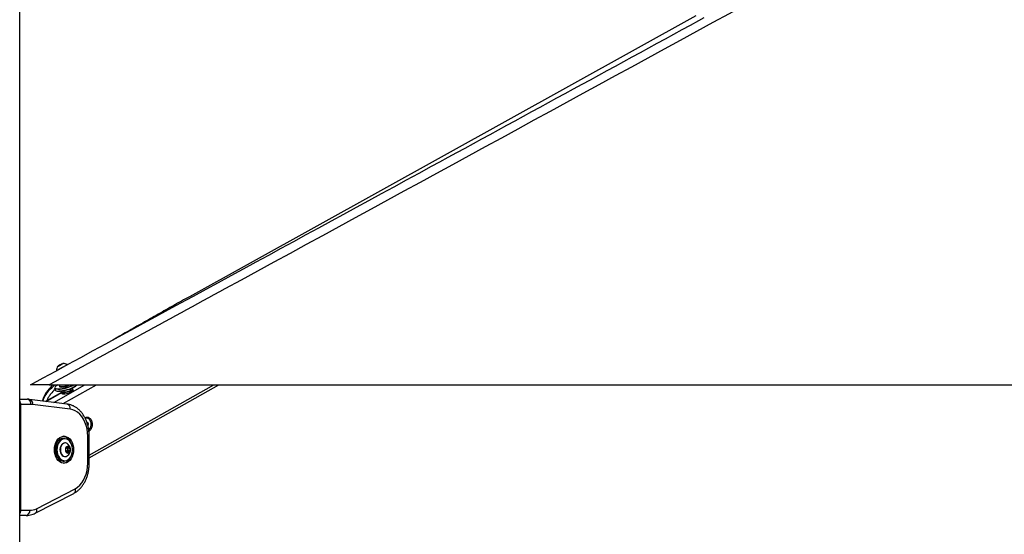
# Paper-space layout 'Surface Plate' of a CAD drawing. Header units: millimetres. Extents: x 2658 to 18042, y 1128 to 16227.
# Tile 4 of 64: x 3725 to 5249, y 5669 to 6466. Entities that reach past the tile are written whole.
import ezdxf

# ---------------------------------------------------------------- set-up
doc = ezdxf.new("R2010")
doc.units = ezdxf.units.MM
doc.layers.add('COMPONENT_GEOMETRY', color=7, linetype='Continuous')
doc.styles.add('SLDTEXTSTYLE1', font='TXT', dxfattribs={"width": 0.75})
doc.dimstyles.new('SLDDIMSTYLE0', dxfattribs={"dimtxt": 100, "dimasz": 6.604, "dimexe": 0, "dimexo": 0.0625, "dimgap": 25, "dimtad": 0, "dimtih": 1, "dimtoh": 1, "dimdec": 0, "dimlfac": 0.5, "dimrnd": 1e-09, "dimzin": 12, "dimdsep": 46, "dimtxsty": 'SLDTEXTSTYLE1', "dimsah": 1, "dimcen": 0.09, "dimadec": 0, "dimazin": 3, "dimtfac": 1, "dimtdec": 0, "dimtofl": 0, "dimtmove": 0, "dimatfit": 3, "dimfxl": 1, "dimfrac": 2, "dimtolj": 1, "dimtzin": 12, "dimarcsym": 0})

# ---------------------------------------------------------------- blocks, each defined once
blk = doc.blocks.new('_D_11')
at = {"layer": 'COMPONENT_GEOMETRY', "color": 7, "ltscale": 2}
for p, q in [((8881.7, 5900.6), (9410.2, 5900.6)), ((9403.9, 5900.6), (9403.9, 3746.7)), ((9403.9, 1434), (9403.9, 3587.9)), ((3885.3, 1434), (9410.2, 1434))]:
    blk.add_line(p, q, dxfattribs=at)
for points in [[(9403.9, 5900.6), (9402.8, 5894), (9404.9, 5894)], [(9403.9, 1434), (9404.9, 1440.6), (9402.8, 1440.6)]]:
    blk.add_solid(points, dxfattribs=at)
at = {"layer": 'COMPONENT_GEOMETRY', "color": 7, "ltscale": 2, "insert": (9256.1, 3716.8), "char_height": 100, "attachment_point": 1, "style": 'SLDTEXTSTYLE1'}
blk.add_mtext('2233', dxfattribs=at)

psp = doc.layouts.new('Surface Plate')

# ---------------------------------------------------------------- linework, layer by layer
at = {"color": 7, "linetype": 'Continuous', "lineweight": 25, "ltscale": 2}
for p, q in [((3724.96, 1481.05), (3724.96, 7229.05)), ((4771.05, 6472.16), (3987.61, 6037)), ((3787.68, 5931.19), (3785.18, 5929.83)), ((3785.18, 5929.83), (3785.43, 5929.97)), ((3785.43, 5929.97), (3788.17, 5931.47)), ((3785.43, 5929.96), (3785.43, 5929.97)), ((3790.43, 5932.7), (3787.68, 5931.19)), ((3788.17, 5931.47), (3790.67, 5932.84)), ((3788.18, 5931.46), (3788.17, 5931.47)), ((3790.67, 5932.84), (3790.43, 5932.7)), ((3798.9, 5931.06), (3798.53, 5931.73)), ((3781.86, 5922.61), (3782.23, 5921.95)), ((3770.62, 5900.55), (6310.54, 5900.55)), ((3786.57, 5898.68), (3786.77, 5897.97)), ((3832.58, 5787.41), (4032.92, 5900.55)), ((3789.87, 5888.85), (3765.04, 5874.83)), ((3779.18, 5895.43), (3780.02, 5892.46)), ((3789.87, 5888.82), (3790.4, 5886.96)), ((3793.32, 5891.35), (3793.94, 5889.15)), ((3803.56, 5891.87), (3802.94, 5894.07)), ((3807.72, 5891.86), (3807.2, 5893.71)), ((3724.96, 5878.11), (3736.77, 5878.11)), ((3726.1, 5870.11), (3726.1, 5706.11)), ((3742.42, 5870.11), (3726.1, 5870.11)), ((3798.45, 5870.7), (3740.34, 5877.89)), ((3803.12, 5862.76), (3745.01, 5869.95)), ((3828.61, 5849.01), (3828.25, 5849.01)), ((3828.92, 5842.37), (3829.48, 5842.5)), ((3829.48, 5842.5), (3831.03, 5839.81)), ((3829.79, 5839.81), (3831.03, 5839.81)), ((3831.03, 5839.81), (3830.41, 5837.51)), ((3830.23, 5778.98), (3830.23, 5820.92)), ((3832.58, 5778.98), (3832.58, 5820.92)), ((3794.45, 5817.45), (3792.19, 5817.45)), ((3795.27, 5810.45), (3794.74, 5810.45)), ((3796.3, 5801.4), (3798.74, 5804.47)), ((3796.97, 5796.87), (3796.3, 5801.4)), ((3800.07, 5795.43), (3796.97, 5796.87)), ((3798.35, 5796.97), (3797.92, 5796.43)), ((3797.94, 5803.47), (3798.9, 5803.03)), ((3799.56, 5798.51), (3798.35, 5796.97)), ((3798.74, 5804.47), (3801.84, 5803.03)), ((3798.9, 5803.03), (3801.84, 5803.03)), ((3798.9, 5803.03), (3799.23, 5800.77)), ((3799.23, 5800.77), (3799.56, 5798.51)), ((3799.56, 5798.51), (3802.5, 5798.51)), ((3802.5, 5798.51), (3800.07, 5795.43)), ((3801.84, 5803.03), (3802.5, 5798.51)), ((3792.19, 5782.45), (3794.45, 5782.45)), ((3794.74, 5789.45), (3795.27, 5789.45)), ((3748.72, 5701.53), (3808.7, 5732.4)), ((3750.72, 5708.64), (3810.69, 5739.51)), ((3726.1, 5706.11), (3740.56, 5706.11)), ((3734.9, 5698.11), (3724.96, 5698.11))]:
    psp.add_line(p, q, dxfattribs=at)
at = {"color": 8, "linetype": 'Continuous', "lineweight": 25, "ltscale": 2}
for p, q in [((4776.15, 6464.84), (4784.21, 6469.23)), ((3777.67, 5873.27), (3825.99, 5900.55)), ((3792.13, 5871.48), (3843.61, 5900.55)), ((3832.58, 5791.68), (4025.35, 5900.55)), ((3765.87, 5874.73), (3790, 5888.36)), ((3724.96, 5870.11), (3726.1, 5870.11)), ((3830.23, 5820.92), (3832.58, 5820.92)), ((3830.23, 5778.98), (3832.58, 5778.98)), ((3724.96, 5706.11), (3726.1, 5706.11))]:
    psp.add_line(p, q, dxfattribs=at)
at = {"color": 7, "linetype": 'Continuous', "lineweight": 25, "ltscale": 2, "flags": 128}
for points in [[(3781.86, 5922.61), (3782.02, 5922.7), (3782.75, 5923.09), (3784.03, 5923.79), (3785.77, 5924.74), (3787.84, 5925.87), (3790.09, 5927.1), (3792.34, 5928.33), (3794.44, 5929.48), (3796.22, 5930.45), (3797.55, 5931.19), (3798.34, 5931.62), (3798.53, 5931.73)], [(3783.77, 5929.06), (3783.96, 5929.16), (3784.75, 5929.59), (3786.02, 5930.28), (3787.59, 5931.14), (3789.2, 5932.02), (3790.62, 5932.8), (3791.63, 5933.36), (3792.08, 5933.6), (3791.89, 5933.5), (3791.1, 5933.07), (3789.83, 5932.38), (3788.27, 5931.52), (3786.65, 5930.64), (3785.23, 5929.86), (3784.22, 5929.31), (3783.77, 5929.06)], [(3783.83, 5900.56), (3782.26, 5899.59), (3780.67, 5898.35), (3779.71, 5897.2), (3779.41, 5896.19), (3779.71, 5895.44)], [(3785.36, 5890.72), (3788.09, 5890.85), (3791.18, 5891.25), (3794.49, 5891.88), (3797.91, 5892.74), (3801.28, 5893.78), (3804.47, 5894.96), (3807.35, 5896.23), (3809.8, 5897.54), (3811.72, 5898.84), (3813.03, 5900.07), (3813.42, 5900.62)], [(3812.98, 5899.91), (3812.76, 5899.63), (3811.48, 5898.43), (3809.61, 5897.16), (3807.21, 5895.88), (3804.4, 5894.64), (3801.28, 5893.49), (3797.99, 5892.47), (3794.65, 5891.64), (3791.41, 5891.01), (3788.4, 5890.63), (3785.73, 5890.5)], [(3786.56, 5899.03), (3786.55, 5898.86), (3786.89, 5898.25), (3787.89, 5897.87), (3789.47, 5897.74)], [(3787.01, 5900.57), (3786.8, 5899.93), (3786.56, 5899.03)], [(3786.77, 5897.97), (3787.09, 5897.54), (3788.09, 5897.16), (3789.67, 5897.03)], [(3784.53, 5893.69), (3782.27, 5893.83), (3780.58, 5894.22), (3779.52, 5894.86), (3779.18, 5895.43)], [(3780.02, 5892.46), (3780.36, 5891.88), (3781.42, 5891.25), (3783.11, 5890.85), (3785.36, 5890.72)], [(3792.62, 5887.93), (3791.07, 5888.07), (3790.12, 5888.46), (3789.86, 5889.08), (3790.29, 5889.88), (3791.39, 5890.79), (3791.86, 5891.09)], [(3793.15, 5886.07), (3791.6, 5886.21), (3790.65, 5886.6), (3790.4, 5886.96)], [(3804.32, 5894.61), (3804.45, 5894.61), (3806, 5894.47), (3806.95, 5894.08), (3807.21, 5893.45), (3806.78, 5892.65), (3805.68, 5891.74), (3803.99, 5890.79), (3801.87, 5889.88), (3799.47, 5889.08), (3797, 5888.46), (3794.66, 5888.07), (3792.62, 5887.93), (3792.62, 5887.93)], [(3794.7, 5889.1), (3793.52, 5889.24), (3792.95, 5889.61), (3793.05, 5890.19), (3793.51, 5890.67)], [(3807.72, 5891.86), (3807.74, 5891.6), (3807.3, 5890.8), (3806.2, 5889.89), (3804.52, 5888.94), (3802.39, 5888.02), (3800, 5887.22), (3797.53, 5886.6), (3795.18, 5886.21), (3793.15, 5886.07)], [(3803.13, 5893.39), (3803.55, 5893.3), (3804.12, 5892.93), (3804.02, 5892.35), (3803.26, 5891.64), (3801.93, 5890.89), (3800.19, 5890.19), (3798.25, 5889.61), (3796.35, 5889.24), (3794.7, 5889.1)], [(3830.23, 5820.92), (3829.96, 5826.57), (3829.16, 5832.11), (3827.83, 5837.45), (3826.01, 5842.49), (3823.73, 5847.14), (3821.03, 5851.32), (3817.95, 5854.94), (3814.56, 5857.94), (3810.91, 5860.27), (3807.08, 5861.89), (3803.12, 5862.76)], [(3778.61, 5799.95), (3778.87, 5803.81), (3779.62, 5807.54), (3780.84, 5811.01), (3782.49, 5814.1), (3784.51, 5816.71), (3786.84, 5818.75), (3789.4, 5820.15), (3792.09, 5820.86), (3794.83, 5820.86), (3797.53, 5820.15), (3800.08, 5818.75), (3802.41, 5816.71), (3804.44, 5814.1), (3806.09, 5811.01), (3807.31, 5807.54), (3808.06, 5803.81), (3808.31, 5799.95), (3808.06, 5796.09), (3807.31, 5792.36), (3806.09, 5788.9), (3804.44, 5785.8), (3802.41, 5783.19), (3800.08, 5781.15), (3797.53, 5779.75), (3794.83, 5779.04), (3792.09, 5779.04), (3789.4, 5779.75), (3786.84, 5781.15), (3784.51, 5783.19), (3782.49, 5785.8), (3780.84, 5788.9), (3779.62, 5792.36), (3778.87, 5796.09), (3778.61, 5799.95)], [(3792.19, 5817.45), (3790.21, 5817.23), (3787.8, 5816.31), (3785.56, 5814.72), (3783.59, 5812.53), (3781.98, 5809.83), (3780.78, 5806.72), (3780.05, 5803.33), (3779.82, 5799.8), (3780.09, 5796.28), (3780.86, 5792.91), (3782.09, 5789.83), (3783.74, 5787.17), (3785.73, 5785.02), (3787.99, 5783.49), (3790.42, 5782.63), (3792.19, 5782.45)], [(3794.45, 5782.45), (3792.68, 5782.63), (3790.25, 5783.49), (3788, 5785.02), (3786, 5787.17), (3784.36, 5789.83), (3783.12, 5792.91), (3782.35, 5796.28), (3782.08, 5799.8), (3782.31, 5803.33), (3783.04, 5806.72), (3784.24, 5809.83), (3785.85, 5812.53), (3787.82, 5814.72), (3790.06, 5816.31), (3792.48, 5817.23), (3794.45, 5817.45)], [(3806.75, 5801.82), (3806.24, 5805.21), (3805.26, 5808.37), (3803.84, 5811.2), (3802.06, 5813.56), (3799.97, 5815.37), (3797.67, 5816.54), (3795.25, 5817.04), (3792.8, 5816.83), (3790.44, 5815.94), (3788.25, 5814.39), (3786.33, 5812.25), (3784.75, 5809.6), (3783.58, 5806.56), (3782.87, 5803.25), (3782.64, 5799.81), (3782.91, 5796.37), (3783.66, 5793.08), (3784.87, 5790.06), (3786.48, 5787.46), (3788.43, 5785.36), (3790.63, 5783.87), (3793.01, 5783.03), (3795.45, 5782.88), (3797.86, 5783.43), (3800.15, 5784.66), (3802.22, 5786.52), (3803.98, 5788.92), (3805.36, 5791.78), (3806.3, 5794.97), (3806.78, 5798.36), (3806.75, 5801.82)], [(3794.74, 5810.45), (3793.22, 5810.23), (3791.39, 5809.33), (3789.79, 5807.78), (3788.53, 5805.7), (3787.68, 5803.24), (3787.32, 5800.54), (3787.47, 5797.81), (3788.11, 5795.22), (3789.2, 5792.96), (3790.67, 5791.17), (3792.41, 5789.98), (3794.32, 5789.47), (3794.74, 5789.45)], [(3798.21, 5809.59), (3797.6, 5809.92), (3795.69, 5810.43), (3793.76, 5810.23), (3791.93, 5809.33), (3790.33, 5807.78), (3789.06, 5805.7), (3788.22, 5803.24), (3787.86, 5800.54), (3788, 5797.81), (3788.64, 5795.22), (3789.74, 5792.96), (3791.2, 5791.17), (3792.95, 5789.98), (3794.85, 5789.47), (3796.79, 5789.67), (3798.21, 5790.31)], [(3803.04, 5801.02), (3802.52, 5802.81), (3801.58, 5804.2), (3800.34, 5805.03), (3798.98, 5805.17), (3797.68, 5804.6), (3796.61, 5803.41), (3795.91, 5801.75), (3795.69, 5799.84), (3795.97, 5797.95), (3796.71, 5796.33), (3797.82, 5795.2), (3799.14, 5794.71), (3800.49, 5794.93), (3801.7, 5795.83), (3802.6, 5797.28), (3803.07, 5799.09), (3803.04, 5801.02)], [(3797.85, 5796.46), (3798.05, 5796.64), (3798.35, 5796.97)], [(3810.69, 5739.51), (3814.37, 5741.82), (3817.8, 5744.81), (3820.91, 5748.43), (3823.65, 5752.61), (3825.96, 5757.28), (3827.8, 5762.35), (3829.14, 5767.72), (3829.96, 5773.3), (3830.23, 5778.98)]]:
    psp.add_lwpolyline(points, dxfattribs=at)
at = {"color": 8, "linetype": 'Continuous', "lineweight": 25, "ltscale": 2, "flags": 128}
for points in [[(3810.69, 5739.51), (3810.96, 5738.05), (3811, 5736.64), (3810.81, 5735.34), (3810.4, 5734.2), (3809.79, 5733.26), (3808.99, 5732.57), (3808.7, 5732.4)], [(3750.72, 5708.64), (3750.99, 5707.18), (3751.03, 5705.77), (3750.84, 5704.47), (3750.43, 5703.33), (3749.81, 5702.39), (3749.01, 5701.7), (3748.72, 5701.53)]]:
    psp.add_lwpolyline(points, dxfattribs=at)
at = {"color": 7, "linetype": 'Continuous', "lineweight": 25, "ltscale": 4}
for centre, radius, start, end in [((3792.49, 5922.99), 10.63, 145.21365, 182.01121), ((3792.49, 5922.99), 10.63, 56.62609, 92.13206), ((3782.52, 5948.04), 54.38, 272.11426, 299.19782), ((3788.11, 5928.51), 30.8, 272.54088, 294.77571), ((3788.57, 5926.67), 29.66, 272.13212, 298.28368), ((3785.03, 5899.68), 9.21, 247.32391, 274.37399), ((3735.35, 5871.11), 7.14, 351.95142, 78.57726), ((3742.42, 5849.06), 21.05, 82.93385, 89.99794), ((3828.65, 5843.19), 5.76, 22.80495, 113.48581), ((3823.58, 5839.37), 12.01, 313.58245, 30.2764), ((3789.28, 5805.53), 15.68, 20.28077, 78.50079), ((3792.33, 5799.95), 11.29, 8.37986, 58.61131), ((3795.17, 5800.36), 4.08, 5.71496, 48.18014), ((3792.33, 5799.95), 11.29, 301.38869, 8.37986), ((3794.24, 5799.93), 5.06, 324.20668, 9.56974), ((3789.88, 5793.66), 14.87, 279.75788, 341.46056), ((3733.49, 5705.11), 7.14, 281.42274, 8.04858), ((3740.44, 5728.23), 22.12, 270.31747, 297.68692)]:
    psp.add_arc(centre, radius, start, end, dxfattribs=at)
at = {"color": 8, "linetype": 'Continuous', "lineweight": 25, "ltscale": 4}
for centre, radius, start, end in [((3782.36, 5948.82), 54.65, 272.4383, 297.97694), ((3783.55, 5900.31), 6.2, 231.70778, 280.55903), ((3738.33, 5871.36), 6.82, 348.03511, 72.96907), ((3796.45, 5864.17), 6.83, 348.03904, 72.93765)]:
    psp.add_arc(centre, radius, start, end, dxfattribs=at)
at = {"color": 7, "linetype": 'Continuous', "lineweight": 25, "ltscale": 2}
for points, knots in [([(4847.86, 6488.96), (4579.47, 6342.29), (4220.47, 6146.1), (3861.28, 5950.04), (3770.62, 5900.55)], [0, 0, 0, 0, 0.74758107, 1, 1, 1, 1]), ([(3741.88, 5900.55), (3948.71, 6013.37), (4293.41, 6201.4), (4638.23, 6389.57), (4776.15, 6464.84)], [0, 0, 0, 0, 0.60001403, 1, 1, 1, 1]), ([(3987.61, 6037), (3983.53, 6034.73), (3975.33, 6030.16), (3963.23, 6023.37), (3951.18, 6016.57), (3939.18, 6009.77), (3927.22, 6002.97), (3915.28, 5996.17), (3903.34, 5989.37), (3891.38, 5982.58), (3879.9, 5976.06), (3872.43, 5971.84), (3868.93, 5969.86)], [0, 0, 0, 0, 0.0967247, 0.1944707, 0.2932365, 0.393021, 0.4938235, 0.5956445, 0.6984847, 0.8023456, 0.9072292, 1, 1, 1, 1]), ([(3770.62, 5900.55), (3768.92, 5900.55), (3765.54, 5900.55), (3760.78, 5900.55), (3756.45, 5900.55), (3752.62, 5900.55), (3749.25, 5900.55), (3745.82, 5900.55), (3743.39, 5900.55), (3742.07, 5900.55), (3741.94, 5900.55), (3741.88, 5900.55)], [0, 0, 0, 0, 0.1097058, 0.2192682, 0.3120631, 0.4047239, 0.4982933, 0.5918603, 0.7507114, 0.8752276, 1, 1, 1, 1]), ([(3776.76, 5900.55), (3775.76, 5899.64), (3772.92, 5897.01), (3769, 5892.55), (3765.27, 5887.56), (3762.7, 5883.23), (3761.15, 5879.57), (3760.32, 5877.04), (3760.22, 5875.73), (3760.2, 5875.43)], [0, 0, 0, 0, 0.1323213, 0.3792515, 0.5807939, 0.7425722, 0.8706664, 0.9711813, 1, 1, 1, 1]), ([(3740.34, 5877.89), (3739.46, 5877.98), (3738.27, 5878.1), (3737.08, 5878.11), (3736.77, 5878.11)], [0, 0, 0, 0, 0.7380328, 1, 1, 1, 1]), ([(3832.58, 5820.92), (3832.56, 5821.94), (3832.52, 5824.85), (3832.09, 5829.62), (3831.13, 5835.15), (3829.69, 5840.51), (3827.81, 5845.63), (3825.49, 5850.45), (3822.76, 5854.9), (3819.64, 5858.92), (3816.16, 5862.45), (3812.39, 5865.41), (3808.38, 5867.78), (3804.2, 5869.51), (3800.85, 5870.37), (3798.92, 5870.63), (3798.45, 5870.7)], [0, 0, 0, 0, 0.0424157, 0.1205296, 0.1987628, 0.277125, 0.35564, 0.4343053, 0.5130614, 0.591751, 0.6701457, 0.7479547, 0.8248797, 0.9007106, 0.9754134, 1, 1, 1, 1]), ([(3825.89, 5849.42), (3826.04, 5849.53), (3826.62, 5849.99), (3827.8, 5850.4), (3829.87, 5850.65), (3832.49, 5849.81), (3835.21, 5847.26), (3836.21, 5844.65), (3836.71, 5843.34)], [0, 0, 0, 0, 0.038938, 0.158, 0.277502, 0.5163217, 0.7573568, 1, 1, 1, 1]), ([(3836.71, 5843.34), (3836.98, 5841.91), (3837.53, 5839.06), (3836.77, 5834.64), (3835.26, 5831.53), (3833.63, 5829.74), (3832.68, 5828.95), (3832.14, 5828.73), (3832.09, 5828.71)], [0, 0, 0, 0, 0.2491738, 0.4968496, 0.7422306, 0.8643523, 0.9869079, 1, 1, 1, 1]), ([(3808.7, 5732.4), (3809.48, 5732.83), (3811.58, 5733.98), (3814.81, 5736.31), (3818.29, 5739.52), (3821.47, 5743.23), (3824.32, 5747.41), (3826.79, 5752.01), (3828.86, 5756.95), (3830.5, 5762.18), (3831.68, 5767.61), (3832.43, 5773.24), (3832.53, 5777.05), (3832.58, 5778.98)], [0, 0, 0, 0, 0.05432189, 0.1458263, 0.23810909, 0.33151108, 0.42580603, 0.52071445, 0.61597364, 0.71138563, 0.80682251, 0.90225518, 1, 1, 1, 1]), ([(3734.9, 5698.11), (3735.78, 5698.13), (3738.09, 5698.2), (3741.79, 5698.84), (3745.53, 5700), (3747.78, 5701.08), (3748.72, 5701.53)], [0, 0, 0, 0, 0.1853396, 0.4852527, 0.7854048, 1, 1, 1, 1])]:
    psp.add_open_spline(points, degree=3, knots=knots, dxfattribs=at)
at = {"color": 8, "linetype": 'Continuous', "lineweight": 25, "ltscale": 2}
for points, knots in [([(3761.47, 5875.27), (3761.75, 5876.64), (3762.45, 5880.05), (3765.26, 5884.94), (3769.91, 5891.19), (3774.79, 5896.48), (3778.73, 5899.66), (3779.84, 5900.55)], [0, 0, 0, 0, 0.1301823, 0.3262569, 0.5230993, 0.8656611, 1, 1, 1, 1]), ([(3779.73, 5893.38), (3777.44, 5891.09), (3773.87, 5887.53), (3769.9, 5882.01), (3767.75, 5878.54), (3767.25, 5876.41), (3767.16, 5876.03)], [0, 0, 0, 0, 0.4463281, 0.6968613, 0.9463109, 1, 1, 1, 1]), ([(3724.96, 5874.95), (3725.09, 5874.73), (3725.63, 5873.86), (3726.01, 5872.11), (3726.07, 5870.66), (3726.1, 5870.11)], [0, 0, 0, 0, 0.1698957, 0.6824945, 1, 1, 1, 1]), ([(3726.1, 5706.11), (3726.04, 5705.23), (3725.9, 5703.48), (3725.4, 5701.74), (3724.97, 5701.14), (3724.96, 5701.12)], [0, 0, 0, 0, 0.4952655, 0.989466, 1, 1, 1, 1])]:
    psp.add_open_spline(points, degree=3, knots=knots, dxfattribs=at)

# ---------------------------------------------------------------- dimensions: what is measured, and where the dimension line sits
at = {"layer": 'COMPONENT_GEOMETRY', "color": 7, "ltscale": 2}
dim = psp.add_linear_dim(base=(9403.86, 1434.05), p1=(8879.19, 5900.55), p2=(3882.77, 1434.05), angle=90, dimstyle='SLDDIMSTYLE0', dxfattribs=at)
dim.commit()
dim.dimension.update_dxf_attribs({"geometry": '_D_11', "text_midpoint": (9403.86, 3667.3), "dimtype": 160})

doc.saveas('drawing.dxf')
